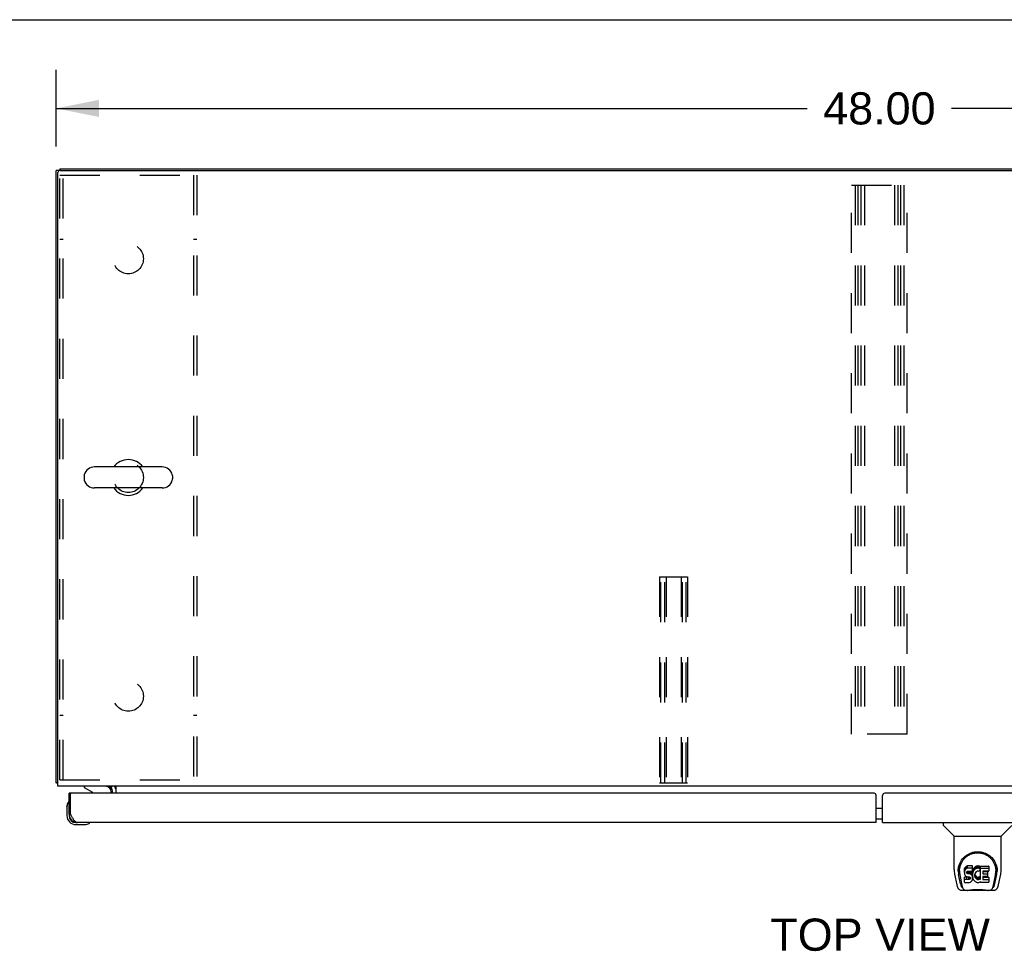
# Model space of a CAD drawing. Header units: inches. Extents: x 0 to 212, y 0 to 138.
# Tile 8 of 12: x 45 to 73, y 110 to 138. Entities that reach past the tile are written whole.
import ezdxf

# ---------------------------------------------------------------- set-up
doc = ezdxf.new("R2010")
doc.units = ezdxf.units.IN
doc.header["$LTSCALE"] = 11.6875
doc.header["$MEASUREMENT"] = 0
doc.linetypes.add('HIDDEN', pattern=[0.2, 0.1, -0.1])
doc.layers.get('0').update_dxf_attribs({"linetype": 'CONTINUOUS'})
for name, color, linetype in [('02___PRT_ALL_AXES', 7, 'CONTINUOUS'), ('DEFAULT_2', 8, 'HIDDEN'), ('DIMENSIONS', 7, 'CONTINUOUS')]:
    doc.layers.add(name, color=color, linetype=linetype)
doc.styles.get("Standard").update_dxf_attribs({"font": 'arial.ttf'})
doc.dimstyles.new('DIMSTYLE_1', dxfattribs={"dimtxt": 0.9375, "dimasz": 1.25, "dimexe": 0.09, "dimexo": 0.07, "dimgap": 0.0375, "dimtad": 0, "dimtih": 1, "dimtoh": 1, "dimzin": 4, "dimdsep": 46, "dimtxsty": 'Standard', "dimblk": '_FILLED', "dimblk1": '_FILLED', "dimblk2": '_FILLED', "dimcen": 0.09, "dimazin": 1, "dimtfac": 1, "dimtdec": 3, "dimtofl": 0, "dimtmove": 0, "dimatfit": 3, "dimldrblk": '_FILLED', "dimfxl": 1, "dimtolj": 1, "dimtzin": 4, "dimarcsym": 0})

# ---------------------------------------------------------------- blocks, each defined once
blk = doc.blocks.new('_FILLED')
at = {"color": 0, "linetype": 'ByBlock'}
blk.add_solid([(0, 0), (-1, 0.2), (-1, -0.2)], dxfattribs=at)
blk = doc.blocks.new('*D1')
at = {"layer": 'DIMENSIONS', "color": 2, "linetype": 'Continuous'}
for p, q in [((45.813, 133.802), (45.813, 136.04)), ((93.813, 133.917), (93.813, 136.04)), ((45.813, 134.915), (67.706, 134.915)), ((93.813, 134.915), (71.919, 134.915))]:
    blk.add_line(p, q, dxfattribs=at)
at = {"layer": 'DIMENSIONS', "color": 2, "linetype": 'Continuous', "xscale": 1.25, "yscale": 1.25, "zscale": 1.25, "rotation": 180}
blk.add_blockref('_FILLED', (45.813, 134.915), dxfattribs=at)
at = {"layer": 'DIMENSIONS', "color": 2, "linetype": 'Continuous', "xscale": 1.25, "yscale": 1.25, "zscale": 1.25}
blk.add_blockref('_FILLED', (93.813, 134.915), dxfattribs=at)
at = {"layer": 'DIMENSIONS', "color": 2, "linetype": 'Continuous', "insert": (69.813, 135.384), "char_height": 0.9375, "width": 3.27602, "attachment_point": 2, "line_spacing_factor": 0.9}
blk.add_mtext('48.00', dxfattribs=at)

msp = doc.modelspace()

# ---------------------------------------------------------------- linework, layer by layer
at = {"color": 7, "linetype": 'Continuous'}
for p, q in [((0, 137.5), (212.5, 137.5)), ((45.917, 133.104), (45.813, 133.104)), ((45.917, 133.156), (45.917, 133.104)), ((45.917, 133.156), (93.709, 133.156)), ((48.904, 124.462), (46.929, 124.462)), ((46.629, 124.2), (46.629, 124.113)), ((49.204, 124.2), (49.204, 124.113)), ((48.904, 123.85), (46.929, 123.85)), ((45.865, 115.26), (45.813, 115.26)), ((46.63, 115.156), (46.63, 115.117)), ((46.63, 115.117), (46.868, 114.979)), ((47.454, 115.156), (47.42, 115.121)), ((46.249, 114.952), (46.188, 114.952)), ((47.417, 114.952), (47.417, 114.999)), ((46.128, 114.558), (46.131, 114.596)), ((46.128, 114.558), (46.128, 114.301)), ((46.174, 114.693), (46.174, 114.693)), ((46.188, 114.345), (46.188, 114.301)), ((46.188, 114.345), (46.229, 114.345)), ((69.719, 114.522), (69.906, 114.522)), ((46.391, 114.038), (46.647, 114.038)), ((46.776, 114.083), (46.78, 114.084)), ((46.78, 114.084), (46.781, 114.085)), ((69.719, 114.202), (69.906, 114.202)), ((71.674, 114.098), (71.674, 114.036)), ((71.983, 113.71), (71.686, 114.008)), ((73.373, 113.71), (73.67, 114.008)), ((71.989, 113.705), (73.367, 113.705)), ((71.989, 112.733), (71.989, 113.705)), ((73.367, 112.733), (73.367, 113.705)), ((72.33, 112.81), (72.322, 112.802)), ((72.34, 112.816), (72.33, 112.81)), ((72.33, 112.743), (72.33, 112.81)), ((72.361, 112.826), (72.34, 112.816)), ((72.34, 112.75), (72.34, 112.816)), ((72.385, 112.833), (72.361, 112.826)), ((72.361, 112.759), (72.361, 112.826)), ((72.524, 112.833), (72.385, 112.833)), ((72.385, 112.767), (72.385, 112.833)), ((72.526, 112.791), (72.524, 112.833)), ((72.524, 112.767), (72.524, 112.833)), ((72.62, 112.816), (72.602, 112.803)), ((72.641, 112.825), (72.62, 112.816)), ((72.62, 112.749), (72.62, 112.816)), ((72.663, 112.83), (72.641, 112.825)), ((72.641, 112.758), (72.641, 112.825)), ((72.685, 112.832), (72.663, 112.83)), ((72.663, 112.763), (72.663, 112.83)), ((72.685, 112.832), (72.707, 112.832)), ((72.685, 112.765), (72.685, 112.832)), ((72.718, 112.83), (72.707, 112.832)), ((72.707, 112.765), (72.707, 112.832)), ((72.729, 112.827), (72.718, 112.83)), ((72.718, 112.763), (72.718, 112.83)), ((72.748, 112.814), (72.729, 112.827)), ((72.729, 112.76), (72.729, 112.827)), ((72.748, 112.814), (72.748, 112.748)), ((72.749, 112.811), (72.749, 112.744)), ((72.758, 112.831), (72.995, 112.831)), ((72.758, 112.439), (72.758, 112.831)), ((72.999, 112.827), (72.999, 112.686)), ((72.004, 112.59), (72.069, 112.285)), ((72.114, 112.764), (72.113, 112.701)), ((72.176, 112.312), (72.123, 112.583)), ((72.151, 112.691), (72.151, 112.668)), ((72.16, 112.57), (72.217, 112.277)), ((72.294, 112.736), (72.292, 112.713)), ((72.292, 112.646), (72.292, 112.713)), ((72.294, 112.67), (72.292, 112.646)), ((72.292, 112.646), (72.293, 112.622)), ((72.293, 112.622), (72.297, 112.598)), ((72.299, 112.76), (72.294, 112.736)), ((72.294, 112.67), (72.294, 112.736)), ((72.299, 112.693), (72.294, 112.67)), ((72.297, 112.598), (72.305, 112.576)), ((72.308, 112.782), (72.299, 112.76)), ((72.299, 112.693), (72.299, 112.76)), ((72.308, 112.715), (72.299, 112.693)), ((72.305, 112.576), (72.318, 112.556)), ((72.322, 112.802), (72.308, 112.782)), ((72.308, 112.715), (72.308, 112.782)), ((72.322, 112.735), (72.308, 112.715)), ((72.318, 112.556), (72.334, 112.539)), ((72.322, 112.735), (72.322, 112.802)), ((72.33, 112.743), (72.322, 112.735)), ((72.34, 112.75), (72.33, 112.743)), ((72.334, 112.539), (72.354, 112.526)), ((72.361, 112.759), (72.34, 112.75)), ((72.354, 112.526), (72.365, 112.521)), ((72.385, 112.767), (72.361, 112.759)), ((72.363, 112.634), (72.364, 112.649)), ((72.364, 112.627), (72.363, 112.634)), ((72.364, 112.649), (72.366, 112.664)), ((72.364, 112.627), (72.364, 112.649)), ((72.366, 112.619), (72.364, 112.627)), ((72.366, 112.664), (72.369, 112.671)), ((72.366, 112.619), (72.366, 112.664)), ((72.37, 112.613), (72.366, 112.619)), ((72.369, 112.671), (72.374, 112.676)), ((72.37, 112.613), (72.37, 112.672)), ((72.377, 112.609), (72.37, 112.613)), ((72.374, 112.676), (72.389, 112.68)), ((72.377, 112.676), (72.376, 112.676)), ((72.391, 112.672), (72.377, 112.676)), ((72.377, 112.609), (72.377, 112.676)), ((72.391, 112.605), (72.377, 112.609)), ((72.524, 112.767), (72.385, 112.767)), ((72.389, 112.68), (72.404, 112.681)), ((72.415, 112.673), (72.391, 112.672)), ((72.391, 112.605), (72.391, 112.672)), ((72.415, 112.606), (72.391, 112.605)), ((72.404, 112.681), (72.517, 112.681)), ((72.439, 112.671), (72.415, 112.673)), ((72.415, 112.606), (72.415, 112.673)), ((72.439, 112.605), (72.415, 112.606)), ((72.462, 112.666), (72.439, 112.671)), ((72.439, 112.605), (72.439, 112.671)), ((72.462, 112.599), (72.439, 112.605)), ((72.473, 112.661), (72.462, 112.666)), ((72.462, 112.599), (72.462, 112.666)), ((72.473, 112.595), (72.462, 112.599)), ((72.483, 112.655), (72.473, 112.661)), ((72.473, 112.595), (72.473, 112.661)), ((72.483, 112.588), (72.473, 112.595)), ((72.5, 112.638), (72.483, 112.655)), ((72.483, 112.588), (72.483, 112.655)), ((72.5, 112.571), (72.483, 112.588)), ((72.514, 112.618), (72.5, 112.638)), ((72.5, 112.571), (72.5, 112.638)), ((72.514, 112.551), (72.5, 112.571)), ((72.523, 112.596), (72.514, 112.618)), ((72.514, 112.551), (72.514, 112.618)), ((72.523, 112.529), (72.514, 112.551)), ((72.517, 112.681), (72.522, 112.682)), ((72.522, 112.682), (72.524, 112.687)), ((72.524, 112.592), (72.523, 112.596)), ((72.523, 112.529), (72.523, 112.596)), ((72.529, 112.506), (72.523, 112.529)), ((72.526, 112.724), (72.524, 112.767)), ((72.524, 112.687), (72.525, 112.7)), ((72.529, 112.669), (72.524, 112.625)), ((72.524, 112.558), (72.524, 112.625)), ((72.529, 112.603), (72.524, 112.558)), ((72.524, 112.558), (72.525, 112.536)), ((72.525, 112.7), (72.526, 112.724)), ((72.525, 112.536), (72.528, 112.514)), ((72.526, 112.724), (72.526, 112.791)), ((72.533, 112.691), (72.529, 112.669)), ((72.529, 112.603), (72.529, 112.669)), ((72.533, 112.625), (72.529, 112.603)), ((72.539, 112.713), (72.533, 112.691)), ((72.533, 112.625), (72.533, 112.691)), ((72.539, 112.646), (72.533, 112.625)), ((72.547, 112.733), (72.539, 112.713)), ((72.539, 112.646), (72.539, 112.713)), ((72.547, 112.667), (72.539, 112.646)), ((72.558, 112.753), (72.547, 112.733)), ((72.547, 112.667), (72.547, 112.733)), ((72.558, 112.686), (72.547, 112.667)), ((72.571, 112.771), (72.558, 112.753)), ((72.558, 112.686), (72.558, 112.753)), ((72.571, 112.704), (72.558, 112.686)), ((72.586, 112.788), (72.571, 112.771)), ((72.571, 112.704), (72.571, 112.771)), ((72.586, 112.721), (72.571, 112.704)), ((72.602, 112.803), (72.586, 112.788)), ((72.586, 112.721), (72.586, 112.788)), ((72.602, 112.736), (72.586, 112.721)), ((72.594, 112.574), (72.593, 112.547)), ((72.593, 112.547), (72.595, 112.534)), ((72.597, 112.601), (72.594, 112.574)), ((72.595, 112.534), (72.595, 112.574)), ((72.595, 112.534), (72.598, 112.521)), ((72.596, 112.593), (72.598, 112.588)), ((72.601, 112.613), (72.597, 112.601)), ((72.598, 112.588), (72.608, 112.563)), ((72.598, 112.521), (72.598, 112.588)), ((72.607, 112.625), (72.601, 112.613)), ((72.602, 112.736), (72.602, 112.803)), ((72.62, 112.749), (72.602, 112.736)), ((72.621, 112.648), (72.607, 112.625)), ((72.608, 112.563), (72.621, 112.54)), ((72.608, 112.496), (72.608, 112.563)), ((72.641, 112.758), (72.62, 112.749)), ((72.629, 112.659), (72.621, 112.648)), ((72.621, 112.54), (72.63, 112.53)), ((72.621, 112.473), (72.621, 112.54)), ((72.64, 112.666), (72.629, 112.659)), ((72.63, 112.53), (72.64, 112.521)), ((72.63, 112.463), (72.63, 112.53)), ((72.665, 112.677), (72.64, 112.666)), ((72.663, 112.763), (72.641, 112.758)), ((72.685, 112.765), (72.663, 112.763)), ((72.678, 112.68), (72.665, 112.677)), ((72.691, 112.68), (72.678, 112.68)), ((72.707, 112.765), (72.685, 112.765)), ((72.704, 112.677), (72.691, 112.68)), ((72.717, 112.672), (72.704, 112.677)), ((72.718, 112.763), (72.707, 112.765)), ((72.729, 112.76), (72.718, 112.763)), ((72.749, 112.743), (72.723, 112.674)), ((72.728, 112.517), (72.739, 112.525)), ((72.748, 112.748), (72.729, 112.76)), ((72.739, 112.525), (72.739, 112.458)), ((72.746, 112.524), (72.758, 112.506)), ((72.758, 112.765), (72.995, 112.765)), ((72.828, 112.677), (72.828, 112.609)), ((72.995, 112.681), (72.832, 112.681)), ((72.832, 112.672), (72.964, 112.672)), ((72.832, 112.605), (72.964, 112.605)), ((72.964, 112.523), (72.834, 112.523)), ((72.968, 112.667), (72.968, 112.527)), ((73.138, 112.277), (73.195, 112.567)), ((73.18, 112.312), (73.232, 112.583)), ((73.195, 112.567), (73.196, 112.571)), ((73.242, 112.764), (73.243, 112.701)), ((73.249, 112.691), (73.249, 112.691)), ((73.249, 112.678), (73.249, 112.678)), ((73.287, 112.285), (73.352, 112.59)), ((72.294, 112.36), (72.294, 112.502)), ((72.358, 112.507), (72.299, 112.506)), ((72.299, 112.439), (72.299, 112.506)), ((72.358, 112.44), (72.299, 112.439)), ((72.299, 112.355), (72.443, 112.355)), ((72.419, 112.507), (72.358, 112.507)), ((72.358, 112.44), (72.358, 112.507)), ((72.419, 112.44), (72.358, 112.44)), ((72.365, 112.521), (72.377, 112.519)), ((72.377, 112.519), (72.424, 112.519)), ((72.434, 112.508), (72.419, 112.507)), ((72.419, 112.44), (72.419, 112.507)), ((72.434, 112.441), (72.419, 112.44)), ((72.424, 112.519), (72.432, 112.518)), ((72.432, 112.518), (72.439, 112.516)), ((72.441, 112.512), (72.434, 112.508)), ((72.434, 112.441), (72.434, 112.508)), ((72.441, 112.445), (72.434, 112.441)), ((72.439, 112.516), (72.445, 112.511)), ((72.442, 112.513), (72.441, 112.512)), ((72.441, 112.445), (72.441, 112.512)), ((72.446, 112.45), (72.441, 112.445)), ((72.443, 112.355), (72.455, 112.357)), ((72.445, 112.511), (72.45, 112.505)), ((72.446, 112.45), (72.446, 112.51)), ((72.455, 112.462), (72.446, 112.45)), ((72.45, 112.505), (72.456, 112.492)), ((72.455, 112.462), (72.455, 112.494)), ((72.458, 112.469), (72.455, 112.462)), ((72.455, 112.357), (72.466, 112.361)), ((72.456, 112.492), (72.459, 112.477)), ((72.458, 112.469), (72.458, 112.481)), ((72.459, 112.477), (72.458, 112.469)), ((72.466, 112.361), (72.486, 112.375)), ((72.486, 112.375), (72.503, 112.392)), ((72.503, 112.392), (72.51, 112.401)), ((72.51, 112.401), (72.515, 112.412)), ((72.515, 112.412), (72.524, 112.435)), ((72.524, 112.435), (72.53, 112.458)), ((72.528, 112.514), (72.533, 112.492)), ((72.532, 112.482), (72.529, 112.506)), ((72.53, 112.458), (72.532, 112.482)), ((72.532, 112.482), (72.532, 112.496)), ((72.533, 112.492), (72.54, 112.471)), ((72.54, 112.471), (72.561, 112.432)), ((72.561, 112.432), (72.574, 112.413)), ((72.574, 112.413), (72.588, 112.397)), ((72.588, 112.397), (72.605, 112.382)), ((72.598, 112.521), (72.608, 112.496)), ((72.605, 112.382), (72.622, 112.368)), ((72.608, 112.496), (72.621, 112.473)), ((72.621, 112.473), (72.63, 112.463)), ((72.622, 112.368), (72.632, 112.363)), ((72.63, 112.463), (72.64, 112.454)), ((72.632, 112.363), (72.643, 112.359)), ((72.64, 112.521), (72.651, 112.514)), ((72.64, 112.454), (72.64, 112.521)), ((72.64, 112.454), (72.651, 112.447)), ((72.643, 112.359), (72.664, 112.354)), ((72.651, 112.514), (72.664, 112.509)), ((72.651, 112.447), (72.651, 112.514)), ((72.651, 112.447), (72.664, 112.442)), ((72.664, 112.509), (72.677, 112.506)), ((72.664, 112.442), (72.664, 112.509)), ((72.664, 112.442), (72.677, 112.44)), ((72.664, 112.354), (72.686, 112.351)), ((72.677, 112.506), (72.69, 112.506)), ((72.677, 112.44), (72.677, 112.506)), ((72.677, 112.44), (72.69, 112.439)), ((72.686, 112.351), (72.709, 112.354)), ((72.69, 112.506), (72.703, 112.508)), ((72.69, 112.439), (72.69, 112.506)), ((72.69, 112.439), (72.703, 112.441)), ((72.703, 112.508), (72.716, 112.512)), ((72.703, 112.441), (72.703, 112.508)), ((72.703, 112.441), (72.716, 112.445)), ((72.709, 112.354), (72.73, 112.361)), ((72.716, 112.512), (72.728, 112.517)), ((72.716, 112.445), (72.716, 112.512)), ((72.716, 112.445), (72.728, 112.451)), ((72.728, 112.451), (72.728, 112.517)), ((72.728, 112.451), (72.739, 112.458)), ((72.73, 112.361), (72.749, 112.373)), ((72.746, 112.457), (72.758, 112.439)), ((72.76, 112.373), (72.749, 112.373)), ((72.749, 112.373), (72.749, 112.373)), ((72.76, 112.36), (72.76, 112.373)), ((72.995, 112.355), (72.764, 112.355)), ((72.829, 112.518), (72.829, 112.441)), ((72.834, 112.503), (72.995, 112.503)), ((72.834, 112.436), (72.995, 112.436)), ((73, 112.499), (73, 112.36)), ((72.193, 112.13), (72.395, 112.13)), ((72.235, 112.209), (72.228, 112.209)), ((72.234, 112.213), (72.237, 112.203)), ((72.237, 112.202), (72.237, 112.203)), ((72.28, 112.13), (72.274, 112.13)), ((72.28, 112.13), (72.278, 112.13)), ((72.971, 112.118), (72.385, 112.118)), ((72.961, 112.13), (73.163, 112.13)), ((73.077, 112.13), (73.076, 112.13)), ((73.119, 112.203), (73.122, 112.213)), ((73.119, 112.202), (73.119, 112.203)), ((73.128, 112.209), (73.121, 112.209))]:
    msp.add_line(p, q, dxfattribs=at)
at = {"color": 3, "linetype": 'Continuous'}
for p, q in [((45.813, 115.26), (45.813, 133.104)), ((45.865, 115.156), (45.865, 133.042)), ((45.927, 133.104), (93.698, 133.104)), ((93.761, 115.156), (45.865, 115.156)), ((47.417, 115.117), (47.418, 115.118)), ((47.418, 115.119), (47.423, 115.125)), ((47.418, 115.118), (47.418, 115.119)), ((47.563, 114.952), (47.563, 115.156)), ((46.188, 114.345), (46.188, 114.952)), ((46.229, 114.345), (46.229, 114.932)), ((69.656, 114.952), (46.249, 114.952)), ((47.459, 114.952), (47.459, 115.014)), ((69.719, 114.098), (69.719, 114.89)), ((69.906, 114.098), (69.906, 114.89)), ((93.376, 114.952), (69.969, 114.952)), ((69.719, 114.098), (46.434, 114.098)), ((69.906, 114.098), (93.191, 114.098))]:
    msp.add_line(p, q, dxfattribs=at)
for points in [[(45.84, 115.246), (45.837, 115.247), (45.833, 115.248), (45.83, 115.248), (45.827, 115.249), (45.824, 115.25), (45.822, 115.251), (45.82, 115.252), (45.818, 115.253), (45.816, 115.254), (45.815, 115.255), (45.814, 115.256), (45.813, 115.258), (45.813, 115.259), (45.813, 115.26)], [(45.865, 115.241), (45.865, 115.241), (45.86, 115.242), (45.856, 115.243), (45.852, 115.244), (45.848, 115.245), (45.84, 115.246)], [(47.416, 115.116), (47.416, 115.116), (47.416, 115.116), (47.416, 115.117), (47.417, 115.117)], [(47.423, 115.125), (47.424, 115.127), (47.426, 115.129), (47.427, 115.131), (47.429, 115.133)], [(47.429, 115.133), (47.431, 115.136), (47.433, 115.138), (47.435, 115.141), (47.437, 115.143), (47.44, 115.145), (47.442, 115.148), (47.444, 115.15), (47.447, 115.152), (47.449, 115.153), (47.451, 115.154), (47.453, 115.155)], [(46.434, 114.098), (46.426, 114.099), (46.417, 114.101), (46.409, 114.103), (46.4, 114.107), (46.391, 114.112), (46.383, 114.117), (46.374, 114.124), (46.366, 114.131), (46.357, 114.14), (46.349, 114.149), (46.34, 114.16), (46.332, 114.171), (46.323, 114.182), (46.315, 114.195), (46.306, 114.208), (46.298, 114.222), (46.289, 114.236), (46.28, 114.251), (46.272, 114.266), (46.263, 114.281), (46.255, 114.297), (46.246, 114.313), (46.238, 114.329), (46.229, 114.345)]]:
    msp.add_lwpolyline(points, dxfattribs=at)
at = {"color": 7, "linetype": 'Continuous'}
for points in [[(46.174, 114.693), (46.174, 114.692), (46.174, 114.69), (46.173, 114.687)], [(46.781, 114.085), (46.782, 114.085), (46.783, 114.085)], [(72.107, 112.691), (72.11, 112.733), (72.117, 112.785), (72.129, 112.834), (72.144, 112.88), (72.163, 112.924), (72.184, 112.964), (72.209, 113.003), (72.236, 113.039), (72.265, 113.072), (72.297, 113.103), (72.332, 113.132), (72.368, 113.157), (72.407, 113.18), (72.448, 113.2), (72.491, 113.217), (72.536, 113.231), (72.582, 113.24), (72.629, 113.246), (72.676, 113.249), (72.723, 113.247), (72.77, 113.241), (72.816, 113.232), (72.861, 113.219), (72.904, 113.202), (72.945, 113.182), (72.984, 113.16), (73.021, 113.134), (73.056, 113.106), (73.088, 113.075), (73.118, 113.042), (73.145, 113.006), (73.169, 112.968), (73.191, 112.928), (73.21, 112.885), (73.226, 112.839), (73.238, 112.79), (73.246, 112.739), (73.249, 112.691)], [(72.151, 112.691), (72.151, 112.711), (72.153, 112.735), (72.155, 112.759), (72.159, 112.783), (72.164, 112.807), (72.17, 112.83), (72.176, 112.853), (72.184, 112.875), (72.193, 112.896), (72.202, 112.917), (72.212, 112.938), (72.223, 112.957), (72.235, 112.976), (72.247, 112.994), (72.26, 113.011), (72.273, 113.028), (72.287, 113.044), (72.301, 113.059), (72.315, 113.073), (72.33, 113.086), (72.345, 113.099), (72.36, 113.111), (72.375, 113.122), (72.391, 113.133), (72.407, 113.143), (72.422, 113.152), (72.438, 113.16)], [(72.438, 113.16), (72.454, 113.168), (72.47, 113.175), (72.486, 113.182), (72.502, 113.188), (72.518, 113.193), (72.534, 113.198), (72.55, 113.202), (72.566, 113.206), (72.582, 113.209), (72.598, 113.212), (72.614, 113.214), (72.629, 113.216), (72.645, 113.217), (72.661, 113.218), (72.677, 113.218), (72.693, 113.218), (72.709, 113.217), (72.725, 113.216), (72.741, 113.214), (72.757, 113.212), (72.773, 113.209), (72.789, 113.206), (72.805, 113.202), (72.821, 113.198), (72.837, 113.193), (72.853, 113.188), (72.869, 113.182), (72.885, 113.176), (72.901, 113.168)], [(72.901, 113.168), (72.917, 113.161), (72.933, 113.152), (72.948, 113.143), (72.964, 113.133), (72.98, 113.123), (72.995, 113.112), (73.01, 113.1), (73.025, 113.087), (73.04, 113.074), (73.055, 113.059), (73.069, 113.044), (73.083, 113.029), (73.096, 113.012), (73.109, 112.995), (73.121, 112.976), (73.133, 112.957), (73.143, 112.938), (73.154, 112.918), (73.163, 112.897), (73.172, 112.875), (73.179, 112.853), (73.186, 112.83), (73.192, 112.807), (73.197, 112.784), (73.2, 112.76), (73.203, 112.736), (73.204, 112.711), (73.205, 112.691)], [(71.989, 112.733), (71.99, 112.706), (71.993, 112.664), (71.998, 112.622), (72.004, 112.59)], [(72.107, 112.678), (72.107, 112.682), (72.107, 112.691)], [(72.151, 112.668), (72.151, 112.651), (72.153, 112.623), (72.156, 112.595), (72.16, 112.57)], [(73.196, 112.571), (73.196, 112.574), (73.197, 112.577), (73.197, 112.58), (73.198, 112.583), (73.198, 112.586), (73.199, 112.589), (73.199, 112.593), (73.2, 112.596), (73.2, 112.6), (73.201, 112.603), (73.201, 112.607), (73.202, 112.611), (73.202, 112.615), (73.203, 112.619), (73.203, 112.623), (73.203, 112.627), (73.204, 112.632), (73.204, 112.636), (73.204, 112.641), (73.204, 112.646), (73.205, 112.65), (73.205, 112.655), (73.205, 112.66), (73.205, 112.665), (73.205, 112.691)], [(73.249, 112.691), (73.249, 112.683), (73.249, 112.678)], [(73.352, 112.59), (73.358, 112.621), (73.363, 112.663), (73.366, 112.706), (73.367, 112.734)], [(72.069, 112.285), (72.073, 112.27), (72.078, 112.249), (72.084, 112.23), (72.09, 112.214), (72.097, 112.199), (72.104, 112.185), (72.112, 112.173), (72.122, 112.162), (72.133, 112.152), (72.145, 112.143), (72.159, 112.137), (72.174, 112.132), (72.189, 112.13), (72.193, 112.13)], [(72.217, 112.277), (72.22, 112.265), (72.223, 112.252), (72.226, 112.238), (72.23, 112.225), (72.234, 112.213)], [(72.299, 112.506), (72.298, 112.506), (72.298, 112.506), (72.298, 112.506), (72.297, 112.506), (72.297, 112.506), (72.296, 112.505), (72.296, 112.505), (72.296, 112.505), (72.295, 112.504), (72.295, 112.504), (72.295, 112.503), (72.295, 112.503), (72.294, 112.502), (72.294, 112.502)], [(72.299, 112.439), (72.298, 112.439), (72.298, 112.439), (72.298, 112.439), (72.297, 112.439), (72.297, 112.439), (72.296, 112.439), (72.296, 112.438), (72.296, 112.438), (72.295, 112.438), (72.295, 112.437), (72.295, 112.437), (72.295, 112.436), (72.294, 112.436), (72.294, 112.435)], [(73.122, 112.213), (73.126, 112.225), (73.13, 112.238), (73.133, 112.252), (73.136, 112.265), (73.138, 112.277)], [(73.163, 112.13), (73.177, 112.131), (73.191, 112.134), (73.203, 112.139), (73.215, 112.146), (73.225, 112.154), (73.235, 112.163), (73.243, 112.173), (73.25, 112.183), (73.257, 112.195), (73.263, 112.207), (73.269, 112.221), (73.274, 112.236), (73.279, 112.253), (73.284, 112.272), (73.287, 112.285)], [(72.237, 112.202), (72.243, 112.19), (72.249, 112.177), (72.255, 112.167), (72.262, 112.158), (72.269, 112.149), (72.277, 112.143), (72.286, 112.137), (72.296, 112.133), (72.306, 112.13), (72.314, 112.13)], [(72.395, 112.13), (72.415, 112.13), (72.437, 112.132), (72.46, 112.134), (72.485, 112.137), (72.511, 112.14), (72.538, 112.143), (72.565, 112.145), (72.593, 112.148), (72.622, 112.149), (72.651, 112.15), (72.681, 112.151), (72.71, 112.15), (72.739, 112.149), (72.767, 112.147), (72.795, 112.145), (72.822, 112.142), (72.848, 112.139), (72.873, 112.137), (72.897, 112.134), (72.92, 112.132), (72.941, 112.13), (72.961, 112.13)], [(72.395, 112.13), (72.417, 112.13), (72.443, 112.132), (72.471, 112.135), (72.499, 112.137), (72.528, 112.14), (72.557, 112.143), (72.586, 112.145), (72.616, 112.147), (72.647, 112.148), (72.677, 112.149), (72.708, 112.149), (72.738, 112.147), (72.769, 112.146), (72.798, 112.143), (72.828, 112.14), (72.856, 112.138), (72.885, 112.135), (72.912, 112.132), (72.939, 112.13), (72.961, 112.13)], [(73.042, 112.13), (73.05, 112.13), (73.06, 112.133), (73.07, 112.137), (73.079, 112.143), (73.087, 112.149), (73.094, 112.158), (73.101, 112.167), (73.107, 112.177), (73.113, 112.19), (73.119, 112.202)]]:
    msp.add_lwpolyline(points, dxfattribs=at)
at = {"color": 3, "linetype": 'Continuous'}
for centre, radius, start, end in [((45.927, 133.042), 0.0625, 90, 180), ((47.316, 115.014), 0.142, 0, 90), ((46.249, 114.932), 0.02, 90, 180), ((69.656, 114.89), 0.0625, 0, 90), ((69.969, 114.89), 0.0625, 90, 180), ((46.434, 114.345), 0.246, 180, 270)]:
    msp.add_arc(centre, radius, start, end, dxfattribs=at)
at = {"color": 7, "linetype": 'Continuous'}
for centre, radius, start, end in [((47.917, 124.156), 0.523, 35.8102, 144.1898), ((46.929, 124.156), 0.306, 90, 164.3697), ((48.904, 124.156), 0.306, 15.6303, 90), ((46.773, 124.2), 0.144, 164.3697, 180), ((46.773, 124.113), 0.144, 180, 195.6303), ((46.929, 124.156), 0.306, 195.6303, 270), ((48.904, 124.156), 0.306, 270, 344.3697), ((49.06, 124.2), 0.144, 0, 15.6303), ((49.06, 124.113), 0.144, 344.3697, 360), ((47.917, 124.156), 0.523, 215.8091, 324.1909), ((47.26, 114.999), 0.157, 0, 90), ((47.316, 115.014), 0.246, 0, 35.3265), ((46.818, 114.893), 0.1, 36.5468, 59.908), ((46.378, 114.558), 0.25, 149.1101, 180), ((46.176, 114.678), 0.015, 96.3796, 149.1101), ((46.173, 114.678), 0.015, 0, 83.6204), ((46.391, 114.301), 0.263, 180, 270), ((46.391, 114.301), 0.203, 180, 270), ((46.647, 114.288), 0.25, 270, 300.8899), ((46.768, 114.083), 0.015, 6.3796, 90), ((46.768, 114.087), 0.015, 300.8899, 353.6204), ((71.713, 114.036), 0.0394, 180, 225), ((71.997, 113.724), 0.0197, 225, 270), ((73.359, 113.724), 0.0197, 270, 315), ((72.385, 112.138), 0.0197, 203.607, 270), ((72.971, 112.138), 0.0197, 270, 336.393)]:
    msp.add_arc(centre, radius, start, end, dxfattribs=at)
for centre, major_axis, ratio, start_param, end_param in [((72.678, 112.691), (0, 0.565), 0.999848, 1.129542, 1.76365), ((72.745, 112.811), (0.00448, 0), 1, 0.003891, 0.905353), ((72.995, 112.827), (0.00448, 0), 1, 0, 1.570796), ((72.678, 112.691), (0, 0.565), 0.999848, 4.519536, 5.157611), ((72.719, 112.676), (0.00448, 0), 1, -1.986921, -0.366491), ((72.742, 112.521), (0.00448, 0), 1, 1.570796, 2.222579), ((72.742, 112.521), (0, 0.00448), 1, -0.975826, 0), ((72.745, 112.744), (0.00448, 0), 1, 0.003842, 0.905353), ((72.745, 112.744), (0, 0.00448), 1, -1.937287, -1.566955), ((72.832, 112.677), (0, 0.00448), 1, 0, 1.570796), ((72.832, 112.676), (0, 0.00448), 1, 1.570796, 3.141593), ((72.832, 112.609), (0, 0.00448), 1, 1.570796, 3.141593), ((72.834, 112.518), (0, 0.00448), 1, 0, 1.570796), ((72.964, 112.667), (0, 0.00448), 1, -1.570796, 0), ((72.964, 112.6), (0, 0.00448), 1, -1.570796, 0), ((72.964, 112.527), (0, 0.00448), 1, -3.141593, -1.570796), ((72.995, 112.76), (0, 0.00448), 1, -1.570796, 0), ((72.995, 112.686), (0, 0.00448), 1, -3.141593, -1.570796), ((72.234, 112.563), (0.007, 0.354), 0.213027, -3.923008, -3.13761), ((72.299, 112.36), (0, 0.00483), 1, 1.570796, 3.141593), ((72.742, 112.454), (0, 0.00448), 1, -0.975826, 0.651783), ((72.764, 112.36), (0, 0.00448), 1, 1.570796, 3.141593), ((72.834, 112.508), (0, 0.00448), 1, 1.570796, 3.141593), ((72.834, 112.441), (0, 0.00448), 1, 1.570796, 3.141593), ((72.995, 112.499), (0, 0.00448), 1, -1.570796, 0), ((72.995, 112.432), (0, 0.00448), 1, -1.570796, 0), ((72.995, 112.36), (0, 0.00448), 1, -3.141593, -1.570796), ((73.122, 112.563), (-0.007, 0.354), 0.213027, -3.145575, -2.360177)]:
    msp.add_ellipse(centre, major_axis=major_axis, ratio=ratio, start_param=start_param, end_param=end_param, dxfattribs=at)
at = {"layer": '02___PRT_ALL_AXES', "color": 8, "linetype": 'HIDDEN'}
for centre in [(47.917, 130.531), (47.917, 124.156), (47.917, 117.781)]:
    msp.add_circle(centre, 0.438, dxfattribs=at)
at = {"layer": 'DEFAULT_2', "color": 8, "linetype": 'HIDDEN'}
for p, q in [((45.917, 115.344), (45.917, 132.969)), ((45.917, 132.969), (49.917, 132.969)), ((46.021, 115.344), (46.021, 132.969)), ((49.813, 132.969), (49.813, 115.344)), ((49.917, 132.969), (49.917, 115.344)), ((69, 116.677), (69, 132.677)), ((69, 132.677), (70.625, 132.677)), ((69.104, 132.677), (69.104, 116.677)), ((69.181, 132.677), (69.181, 116.677)), ((69.271, 132.677), (69.271, 116.677)), ((69.375, 132.677), (69.375, 116.677)), ((70.25, 132.677), (70.25, 116.677)), ((70.354, 132.677), (70.354, 116.677)), ((70.431, 132.677), (70.431, 116.677)), ((70.521, 132.677), (70.521, 116.677)), ((70.625, 116.677), (70.625, 132.677)), ((46.021, 131.094), (45.917, 131.094)), ((49.917, 131.094), (49.813, 131.094)), ((63.406, 121.26), (63.406, 115.26)), ((63.406, 121.26), (64.219, 121.26)), ((63.446, 115.26), (63.446, 121.26)), ((63.554, 115.26), (63.554, 121.26)), ((63.594, 121.26), (63.594, 115.26)), ((64.031, 121.26), (64.031, 115.26)), ((64.071, 115.26), (64.071, 121.26)), ((64.179, 115.26), (64.179, 121.26)), ((64.219, 121.26), (64.219, 115.26)), ((46.021, 117.219), (45.917, 117.219)), ((49.917, 117.219), (49.813, 117.219)), ((70.625, 116.677), (69, 116.677)), ((45.917, 115.344), (49.917, 115.344)), ((63.406, 115.26), (64.219, 115.26))]:
    msp.add_line(p, q, dxfattribs=at)

# ---------------------------------------------------------------- texts
at = {"layer": 'DIMENSIONS', "color": 2, "linetype": 'Continuous', "insert": (69.833, 111.299), "char_height": 0.9375, "width": 6.38824, "attachment_point": 2, "line_spacing_factor": 0.9}
msp.add_mtext('TOP VIEW', dxfattribs=at)

# ---------------------------------------------------------------- dimensions: what is measured, and where the dimension line sits
at = {"layer": 'DIMENSIONS', "color": 2, "linetype": 'Continuous'}
dim = msp.add_linear_dim(base=(93.813, 134.915), p1=(45.813, 136.11), p2=(93.813, 136.11), dimstyle='DIMSTYLE_1', dxfattribs=at)
dim.commit()
dim.dimension.update_dxf_attribs({"geometry": '*D1', "text_midpoint": (69.788, 134.91), "dimtype": 160})

doc.saveas('drawing.dxf')
